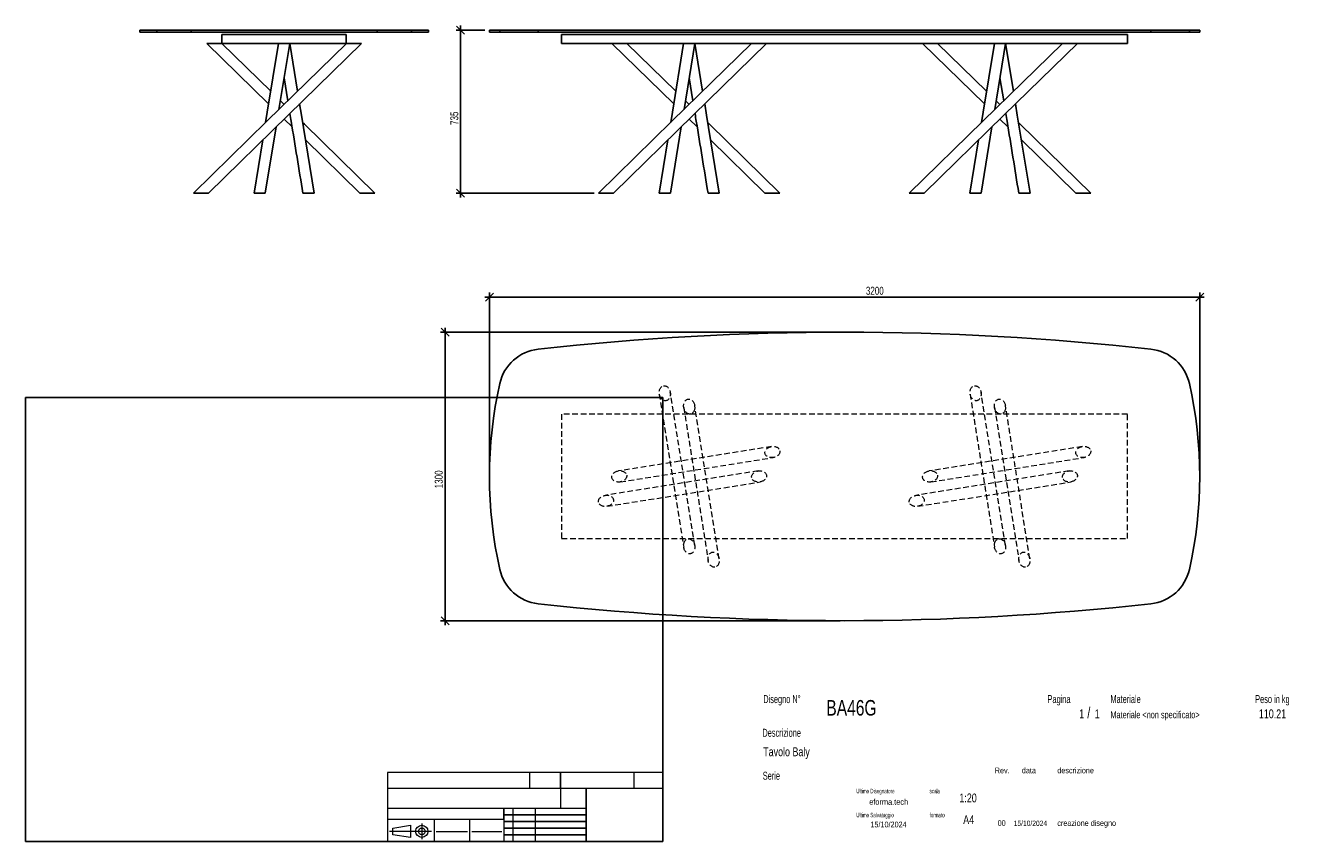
# Model space of a CAD drawing. Header units: millimetres. Extents: x 2 to 291, y 2 to 186.
import ezdxf

# ---------------------------------------------------------------- set-up
doc = ezdxf.new("R2010")
doc.units = ezdxf.units.MM
doc.linetypes.add('HIDDEN', pattern=[1.905, 1.27, -0.635])
doc.layers.add('FORMAT', color=7, linetype='Continuous')
doc.styles.add('SLDTEXTSTYLE0', font='TXT', dxfattribs={"width": 0.605})
doc.styles.add('SLDTEXTSTYLE1', font='TXT', dxfattribs={"width": 0.75})
doc.dimstyles.new('SLDDIMSTYLE0', dxfattribs={"dimtxt": 1.8, "dimasz": 1.8, "dimexe": 0, "dimexo": 0.0625, "dimgap": 0.45, "dimtad": 1, "dimlfac": 20, "dimrnd": 1e-09, "dimzin": 12, "dimdsep": 46, "dimtxsty": 'SLDTEXTSTYLE1', "dimblk1": 'OBLIQUE', "dimblk2": 'OBLIQUE', "dimsah": 1, "dimcen": 0.09, "dimadec": 0, "dimazin": 3, "dimtfac": 1, "dimtmove": 0, "dimatfit": 0, "dimldrblk": 'OBLIQUE', "dimfxl": 0, "dimfrac": 2, "dimtolj": 1, "dimtzin": 12, "dimarcsym": 0})

# ---------------------------------------------------------------- blocks, each defined once
blk = doc.blocks.new('_Oblique')
at = {"color": 0, "linetype": 'ByBlock', "lineweight": -2}
blk.add_line((-0.5, -0.5), (0.5, 0.5), dxfattribs=at)
blk = doc.blocks.new('_D')
at = {"layer": 'FORMAT', "color": 7}
for p, q in [((105.97, 185.31), (99.48, 185.31)), ((100.48, 185.31), (100.48, 186.31)), ((100.48, 185.31), (100.48, 148.56)), ((130.53, 148.56), (99.48, 148.56)), ((100.48, 148.56), (100.48, 147.56))]:
    blk.add_line(p, q, dxfattribs=at)
at = {"layer": 'FORMAT', "color": 7, "xscale": 1.8, "yscale": 1.8}
for p, rotation in [((100.48, 185.31), 270.0000000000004), ((100.48, 148.56), 90.0000000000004)]:
    blk.add_blockref('_Oblique', p, dxfattribs=dict(at, rotation=rotation))
at = {"layer": 'FORMAT', "color": 7, "insert": (98.16, 163.93), "char_height": 1.8, "attachment_point": 1, "rotation": 90, "style": 'SLDTEXTSTYLE1'}
blk.add_mtext('735', dxfattribs=at)
blk = doc.blocks.new('_D_1')
at = {"layer": 'FORMAT', "color": 7}
for p, q in [((185.97, 117.23), (95.97, 117.23)), ((96.97, 117.23), (96.97, 118.23)), ((96.97, 117.23), (96.97, 52.23)), ((185.97, 52.23), (95.97, 52.23)), ((96.97, 52.23), (96.97, 51.23))]:
    blk.add_line(p, q, dxfattribs=at)
at = {"layer": 'FORMAT', "color": 7, "xscale": 1.8, "yscale": 1.8}
for p, rotation in [((96.97, 117.23, 17.25), 270.0000000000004), ((96.97, 52.23, 17.25), 90.0000000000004)]:
    blk.add_blockref('_Oblique', p, dxfattribs=dict(at, rotation=rotation))
at = {"layer": 'FORMAT', "color": 7, "insert": (94.65, 82.07), "char_height": 1.8, "attachment_point": 1, "rotation": 90, "style": 'SLDTEXTSTYLE1'}
blk.add_mtext('1300', dxfattribs=at)
blk = doc.blocks.new('_D_2')
at = {"layer": 'FORMAT', "color": 7}
for p, q in [((106.97, 125.15), (105.97, 125.15)), ((106.97, 85.73), (106.97, 126.15)), ((266.97, 125.15), (106.97, 125.15)), ((266.97, 85.73), (266.97, 126.15)), ((266.97, 125.15), (267.97, 125.15))]:
    blk.add_line(p, q, dxfattribs=at)
at = {"layer": 'FORMAT', "color": 7, "xscale": 1.8, "yscale": 1.8}
blk.add_blockref('_Oblique', (106.97, 125.15, 17.25), dxfattribs=at)
at = {"layer": 'FORMAT', "color": 7, "xscale": 1.8, "yscale": 1.8, "rotation": 180.0000000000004}
blk.add_blockref('_Oblique', (266.97, 125.15, 17.25), dxfattribs=at)
at = {"layer": 'FORMAT', "color": 7, "insert": (191.77, 127.47), "char_height": 1.8, "attachment_point": 1, "style": 'SLDTEXTSTYLE1'}
blk.add_mtext('3200', dxfattribs=at)

msp = doc.modelspace()

# ---------------------------------------------------------------- linework, layer by layer
at = {"color": 7, "linetype": 'Continuous', "lineweight": 25}
for p, q in [((28.22206, 185.31232), (28.22206, 184.81232)), ((28.22206, 185.31232), (32.04396, 185.31232)), ((28.22206, 184.81232), (32.04396, 184.81232)), ((32.04396, 185.31232), (32.04396, 184.81232)), ((32.04396, 185.31232), (39.77819, 185.31232)), ((32.04396, 184.81232), (39.77819, 184.81232)), ((39.77819, 185.31232), (39.77819, 184.81232)), ((39.77819, 185.31232), (81.66593, 185.31232)), ((39.77819, 184.81232), (81.66593, 184.81232)), ((81.66593, 185.31232), (81.66593, 184.81232)), ((81.66593, 185.31232), (89.40016, 185.31232)), ((81.66593, 184.81232), (89.40016, 184.81232)), ((89.40016, 185.31232), (89.40016, 184.81232)), ((89.40016, 185.31232), (93.22206, 185.31232)), ((89.40016, 184.81232), (93.22206, 184.81232)), ((93.22206, 184.81232), (93.22206, 185.31232)), ((106.97316, 185.31232), (106.97316, 184.81232)), ((106.97316, 185.31232), (109.31057, 185.31232)), ((106.97316, 184.81232), (109.31057, 184.81232)), ((109.31057, 185.31232), (109.31057, 184.81232)), ((109.31057, 185.31232), (117.96032, 185.31232)), ((109.31057, 184.81232), (117.96032, 184.81232)), ((117.96032, 185.31232), (117.96032, 184.81232)), ((117.96032, 185.31232), (255.98599, 185.31232)), ((117.96032, 184.81232), (255.98599, 184.81232)), ((255.98599, 185.31232), (255.98599, 184.81232)), ((255.98599, 185.31232), (264.63574, 185.31232)), ((255.98599, 184.81232), (264.63574, 184.81232)), ((264.63574, 185.31232), (264.63574, 184.81232)), ((264.63574, 185.31232), (266.97316, 185.31232)), ((264.63574, 184.81232), (266.97316, 184.81232)), ((266.97316, 184.81232), (266.97316, 185.31232)), ((43.28183, 182.31232), (57.23464, 168.66282)), ((43.28183, 182.31232), (46.66228, 182.31232)), ((57.69945, 171.51511), (46.66229, 182.31232)), ((46.72206, 182.31232), (46.72206, 184.31232)), ((46.72206, 184.31232), (74.72206, 184.31232)), ((46.72206, 182.31232), (74.72206, 182.31232)), ((59.45899, 182.31232), (59.46065, 182.3021)), ((59.55816, 167.41963), (61.98513, 182.31232)), ((63.74467, 171.51511), (61.98513, 182.31232)), ((74.72206, 182.31232), (74.72206, 184.31232)), ((74.78184, 182.31232), (74.79326, 182.31232)), ((74.79326, 182.31232), (78.16229, 182.31232)), ((123.22316, 182.31232), (123.22316, 184.31232)), ((123.22316, 184.31232), (250.72316, 184.31232)), ((123.22316, 182.31232), (150.71014, 182.31232)), ((134.53292, 182.31232), (148.48573, 168.66282)), ((148.95055, 171.51511), (137.91339, 182.31232)), ((150.71008, 182.31232), (150.71175, 182.3021)), ((150.71014, 182.31232), (153.23623, 182.31232)), ((150.80926, 167.41963), (153.23623, 182.31232)), ((154.99576, 171.51511), (153.23623, 182.31232)), ((153.23623, 182.31232), (220.71014, 182.31232)), ((204.53292, 182.31232), (218.48573, 168.66282)), ((218.95055, 171.51511), (207.91339, 182.31232)), ((220.71008, 182.31232), (220.71175, 182.3021)), ((220.71014, 182.31232), (223.23623, 182.31232)), ((220.80926, 167.41963), (223.23623, 182.31232)), ((224.99576, 171.51511), (223.23623, 182.31232)), ((223.23623, 182.31232), (250.72316, 182.31232)), ((250.72316, 182.31232), (250.72316, 184.31232)), ((60.72206, 174.5617), (61.56589, 169.3837)), ((151.97316, 174.5617), (152.81698, 169.3837)), ((221.97316, 174.5617), (222.81698, 169.3837)), ((60.72206, 168.55822), (59.87823, 169.3837)), ((151.97315, 168.55822), (151.12933, 169.3837)), ((221.97315, 168.55822), (221.12933, 169.3837)), ((60.72206, 165.25121), (62.52709, 163.48542)), ((151.97316, 165.25121), (153.77819, 163.48542)), ((221.97316, 165.25121), (223.77819, 163.48542)), ((56.48513, 148.56232), (58.91703, 163.48542)), ((147.73623, 148.56232), (150.16812, 163.48542)), ((217.73623, 148.56232), (220.16812, 163.48542)), ((55.91182, 160.54554), (53.95899, 148.56232)), ((65.5323, 160.54554), (77.78183, 148.56232)), ((147.16291, 160.54554), (145.21008, 148.56232)), ((156.7834, 160.54554), (169.03292, 148.56232)), ((217.16291, 160.54554), (215.21008, 148.56232)), ((226.7834, 160.54554), (239.03292, 148.56232)), ((40.28183, 148.56232), (40.29326, 148.56232)), ((40.29326, 148.56232), (43.66227, 148.56232)), ((53.95899, 148.56232), (56.48508, 148.56232)), ((64.95904, 148.56232), (66.48969, 148.56232)), ((66.48969, 148.56232), (67.48513, 148.56232)), ((77.78185, 148.56232), (81.16229, 148.56232)), ((131.53292, 148.56232), (131.54435, 148.56232)), ((131.54435, 148.56232), (134.91337, 148.56232)), ((145.21008, 148.56232), (147.73617, 148.56232)), ((156.21014, 148.56232), (157.74079, 148.56232)), ((157.74079, 148.56232), (158.73623, 148.56232)), ((169.03295, 148.56232), (172.41339, 148.56232)), ((201.53292, 148.56232), (201.54435, 148.56232)), ((201.54435, 148.56232), (204.91337, 148.56232)), ((215.21008, 148.56232), (217.73617, 148.56232)), ((226.21014, 148.56232), (227.74079, 148.56232)), ((227.74079, 148.56232), (228.73623, 148.56232)), ((239.03295, 148.56232), (242.41339, 148.56232))]:
    msp.add_line(p, q, dxfattribs=at)
at = {"color": 7, "linetype": 'HIDDEN', "lineweight": 18}
for p, q in [((145.23874, 103.28577), (150.73874, 68.78577)), ((153.20757, 69.17935), (147.70757, 103.67935)), ((215.23874, 103.28577), (220.73874, 68.78577)), ((223.20757, 69.17935), (217.70757, 103.67935)), ((123.22316, 98.73256), (123.22316, 70.73256)), ((250.72316, 98.73256), (123.22316, 98.73256)), ((150.73874, 100.28577), (156.23874, 65.78577)), ((158.70757, 66.17935), (153.20757, 100.67935)), ((220.73874, 100.28577), (226.23874, 65.78577)), ((228.70757, 66.17935), (223.20757, 100.67935)), ((250.72316, 70.73256), (250.72316, 98.73256)), ((170.52637, 91.46697), (136.02637, 85.96697)), ((240.52637, 91.46697), (206.02637, 85.96697)), ((136.41995, 83.49814), (170.91995, 88.99814)), ((206.41995, 83.49814), (240.91995, 88.99814)), ((167.52637, 85.96697), (133.02637, 80.46697)), ((237.52637, 85.96697), (203.02637, 80.46697)), ((133.41995, 77.99814), (167.91995, 83.49814)), ((203.41995, 77.99814), (237.91995, 83.49814)), ((123.22316, 70.73256), (250.72316, 70.73256))]:
    msp.add_line(p, q, dxfattribs=at)
at = {"color": 7, "linetype": 'Continuous', "lineweight": 25, "flags": 128}
for points in [[(74.78183, 182.31232), (56.82402, 164.74493), (40.28183, 148.56232)], [(43.66229, 148.56232), (61.6201, 166.12972), (78.16229, 182.31232)], [(59.45899, 182.31232), (56.92869, 166.78541), (56.55295, 164.47975)], [(166.03292, 182.31232), (148.07512, 164.74493), (131.53292, 148.56232)], [(134.91339, 148.56232), (152.87119, 166.12972), (169.41339, 182.31232)], [(150.71008, 182.31232), (148.17979, 166.78541), (147.80405, 164.47975)], [(236.03292, 182.31232), (218.07512, 164.74493), (201.53292, 148.56232)], [(204.91339, 148.56232), (222.87119, 166.12972), (239.41339, 182.31232)], [(220.71008, 182.31232), (218.17979, 166.78541), (217.80405, 164.47975)], [(67.48513, 148.56232), (64.62228, 166.12972), (64.20948, 168.66282)], [(158.73623, 148.56232), (155.87338, 166.12972), (155.46058, 168.66282)], [(228.73623, 148.56232), (225.87338, 166.12972), (225.46058, 168.66282)], [(81.16229, 148.56232), (65.29036, 164.08924), (64.89117, 164.47975)], [(172.41339, 148.56232), (156.54145, 164.08924), (156.14226, 164.47975)], [(242.41339, 148.56232), (226.54145, 164.08924), (226.14226, 164.47975)]]:
    msp.add_lwpolyline(points, dxfattribs=at)
at = {"color": 7, "linetype": 'Continuous', "lineweight": 25}
for centre, radius, start, end in [((186.97316, -507.76744), 625, 83.66044197, 96.33955803), ((119.06453, 103.4718), 10, 96.339558, 167.2638453), ((254.88178, 103.4718), 10, 12.7361547, 83.660442), ((201.97316, 84.73256), 95, 167.2638453, 192.7361547), ((171.97316, 84.73256), 95, 347.2638453, 12.7361547), ((119.06453, 65.99331), 10, 192.7361547, 263.660442), ((254.88178, 65.99331), 10, 276.339558, 347.2638453), ((186.97316, 677.23256), 625, 263.66044197, 276.33955803)]:
    msp.add_arc(centre, radius, start, end, dxfattribs=at)
at = {"color": 7, "linetype": 'HIDDEN', "lineweight": 18}
for centre, major_axis in [((146.47316, 103.48256), (-0.26763, 1.6788)), ((216.47316, 103.48256), (-0.26763, 1.6788)), ((151.97316, 100.48256), (0.26763, -1.6788)), ((221.97316, 100.48256), (0.26763, -1.6788)), ((170.72316, 90.23256), (1.6788, 0.26763)), ((240.72316, 90.23256), (1.6788, 0.26763)), ((136.22316, 84.73256), (1.6788, 0.26763)), ((167.72316, 84.73256), (-1.6788, -0.26763)), ((206.22316, 84.73256), (1.6788, 0.26763)), ((237.72316, 84.73256), (-1.6788, -0.26763)), ((133.22316, 79.23256), (-1.6788, -0.26763)), ((203.22316, 79.23256), (-1.6788, -0.26763)), ((151.97316, 68.98256), (-0.26763, 1.6788)), ((221.97316, 68.98256), (-0.26763, 1.6788)), ((157.47316, 65.98256), (0.26763, -1.6788)), ((227.47316, 65.98256), (0.26763, -1.6788))]:
    msp.add_ellipse(centre, major_axis=major_axis, ratio=0.735294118, dxfattribs=at)
at = {"color": 7, "linetype": 'Continuous', "lineweight": 25}
for points in [[(62.03071, 166.5314), (62.12775, 165.93591), (63.10404, 159.94507), (64.08002, 153.95604), (64.95899, 148.56232)], [(153.2818, 166.5314), (153.37885, 165.93591), (154.35514, 159.94507), (155.33112, 153.95604), (156.21008, 148.56232)], [(223.2818, 166.5314), (223.37885, 165.93591), (224.35514, 159.94507), (225.33112, 153.95604), (226.21008, 148.56232)]]:
    msp.add_open_spline(points, degree=3, knots=[0, 0, 0, 0, 0.099401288, 1, 1, 1, 1], dxfattribs=at)
at = {"layer": 'FORMAT', "color": 251, "true_color": 0x484848}
for p, q in [((2.5, 102.5), (146, 102.5)), ((2.5, 102.5), (2.5, 2.5)), ((146, 102.5), (146, 2.5)), ((2.5, 2.5), (146, 2.5))]:
    msp.add_line(p, q, dxfattribs=at)
at = {"layer": 'FORMAT', "color": 251, "lineweight": 18, "true_color": 0x484848}
for p, q in [((146, 18), (84, 18)), ((84, 18), (84, 2.5)), ((116, 18), (116, 14.5)), ((139.5, 18), (139.5, 14.5)), ((84, 14.5), (146, 14.5)), ((84, 10), (123, 10)), ((112.25, 10), (112.25, 2.5)), ((117.25, 10), (117.25, 2.5)), ((123, 10), (128.75, 10)), ((84, 7.5), (110.25, 7.5)), ((85.22616, 5.51421), (89.22616, 6.13921)), ((89.22616, 6.13921), (89.22616, 3.38921)), ((91.73012, 6.52038), (91.73012, 3.03025)), ((94.5, 7.5), (94.5, 2.5)), ((102.5, 7.5), (102.5, 2.5)), ((110.25, 7.5), (110.25, 2.5)), ((93.94146, 4.76421), (84.44672, 4.76421)), ((85.22616, 4.01421), (85.22616, 5.51421)), ((89.22616, 3.38921), (85.22616, 4.01421)), ((95, 4.75), (102, 4.75)), ((103, 4.75), (109.75, 4.75))]:
    msp.add_line(p, q, dxfattribs=at)
at = {"layer": 'FORMAT', "color": 7}
for p, q in [((123, 14.5), (123, 18)), ((128.75, 10), (128.75, 14.5)), ((110.25, 7.5), (110.25, 10)), ((128.75, 2.5), (128.75, 10)), ((110.25, 8.5), (128.75, 8.5)), ((110.25, 7), (128.75, 7)), ((110.25, 5.5), (128.75, 5.5)), ((110.25, 4), (128.75, 4)), ((110.25, 2.5), (128.75, 2.5))]:
    msp.add_line(p, q, dxfattribs=at)
at = {"layer": 'FORMAT', "color": 7, "lineweight": 18}
msp.add_line((123, 14.5), (123, 10), dxfattribs=at)
at = {"layer": 'FORMAT', "color": 251, "lineweight": 18, "true_color": 0x484848}
for radius in [1.375, 0.75]:
    msp.add_circle((91.73012, 4.76421), radius, dxfattribs=at)

# ---------------------------------------------------------------- texts
at = {"color": 18, "linetype": 'Continuous', "lineweight": 0, "true_color": 0x060606, "insert": (280.29073, 32.24796), "char_height": 2, "attachment_point": 1, "style": 'SLDTEXTSTYLE1'}
msp.add_mtext('110.21', dxfattribs=at)
at = {"layer": 'FORMAT', "color": 18, "true_color": 0x060606}
for s, insert, char_height, attachment_point, style in [('Disegno N°', (168.65209, 35.46055), 1.8, 1, 'SLDTEXTSTYLE0'), ('Pagina', (232.68578, 35.4642), 1.8, 1, 'SLDTEXTSTYLE0'), ('Materiale', (246.84637, 35.4642), 1.8, 1, 'SLDTEXTSTYLE0'), ('Peso in kg', (279.45834, 35.4642), 1.8, 1, 'SLDTEXTSTYLE0'), ('BA46G', (182.85785, 34.35127), 3.5, 1, 'SLDTEXTSTYLE1'), ('1', (239.82456, 32.24796), 2, 1, 'SLDTEXTSTYLE1'), ('/', (241.64155, 32.74597), 2.5, 1, 'SLDTEXTSTYLE1'), ('1', (243.32047, 32.24796), 2, 1, 'SLDTEXTSTYLE1'), ('Materiale <non specificato>', (246.84637, 31.8349), 1.5875, 1, 'SLDTEXTSTYLE1'), ('Descrizione', (168.45959, 27.87301), 1.8, 1, 'SLDTEXTSTYLE0'), ('Tavolo Baly', (168.65209, 23.69153), 2, 1, 'SLDTEXTSTYLE1'), ('Serie', (168.54671, 18.20074), 1.8, 1, 'SLDTEXTSTYLE0'), ('Rev.', (220.80434, 19.14061), 1.3, 1, 'SLDTEXTSTYLE1'), ('data', (226.90583, 19.14061), 1.3, 1, 'SLDTEXTSTYLE1'), ('descrizione', (234.88928, 19.14061), 1.3, 1, 'SLDTEXTSTYLE1'), ('Ultimo Disegnatore', (189.61829, 14.3444), 1, 1, 'SLDTEXTSTYLE0'), ('scala', (206.10636, 14.3444), 1, 1, 'SLDTEXTSTYLE0'), ('1:20', (212.8317, 13.28812), 2, 1, 'SLDTEXTSTYLE1'), ('Ultimo Salvataggio', (189.61829, 8.93841), 1, 1, 'SLDTEXTSTYLE0'), ('formato', (206.10636, 8.93841), 1, 1, 'SLDTEXTSTYLE0'), ('15/10/2024', (196.86819, 6.95548), 1.3, 2, 'SLDTEXTSTYLE1'), ('A4', (213.69281, 8.39825), 2, 1, 'SLDTEXTSTYLE1'), ('00', (221.45534, 7.2775), 1.3, 1, 'SLDTEXTSTYLE1'), ('15/10/2024', (225.06555, 7.1779), 1.2, 1, 'SLDTEXTSTYLE1'), ('creazione disegno', (234.88928, 7.2775), 1.3, 1, 'SLDTEXTSTYLE1')]:
    msp.add_mtext(s, dxfattribs=dict(at, insert=insert, char_height=char_height, attachment_point=attachment_point, style=style))
at = {"layer": 'FORMAT', "color": 18, "true_color": 0x020202, "insert": (196.90354, 12.06285), "char_height": 1.3229167, "attachment_point": 2, "style": 'SLDTEXTSTYLE1'}
msp.add_mtext('eforma.tech', dxfattribs=at)

# ---------------------------------------------------------------- dimensions: what is measured, and where the dimension line sits
at = {"layer": 'FORMAT', "color": 7}
for base, p1, p2, angle, picture, middle in [((100.48076, 148.56232), (106.97316, 185.31232), (131.53286, 148.56232), 90, '_D', (100.48076, 165.92353)), ((106.97316, 125.15352), (266.97316, 84.73256), (106.97316, 84.73256), 0, '_D_2', (194.43498, 125.15352)), ((96.97316, 52.23256), (186.97316, 117.23256), (186.97316, 52.23256), 90, '_D_1', (96.97316, 84.72799))]:
    dim = msp.add_linear_dim(base=base, p1=p1, p2=p2, angle=angle, dimstyle='SLDDIMSTYLE0', dxfattribs=at)
    dim.commit()
    dim.dimension.update_dxf_attribs({"geometry": picture, "text_midpoint": middle, "dimtype": 160})

doc.saveas('drawing.dxf')
